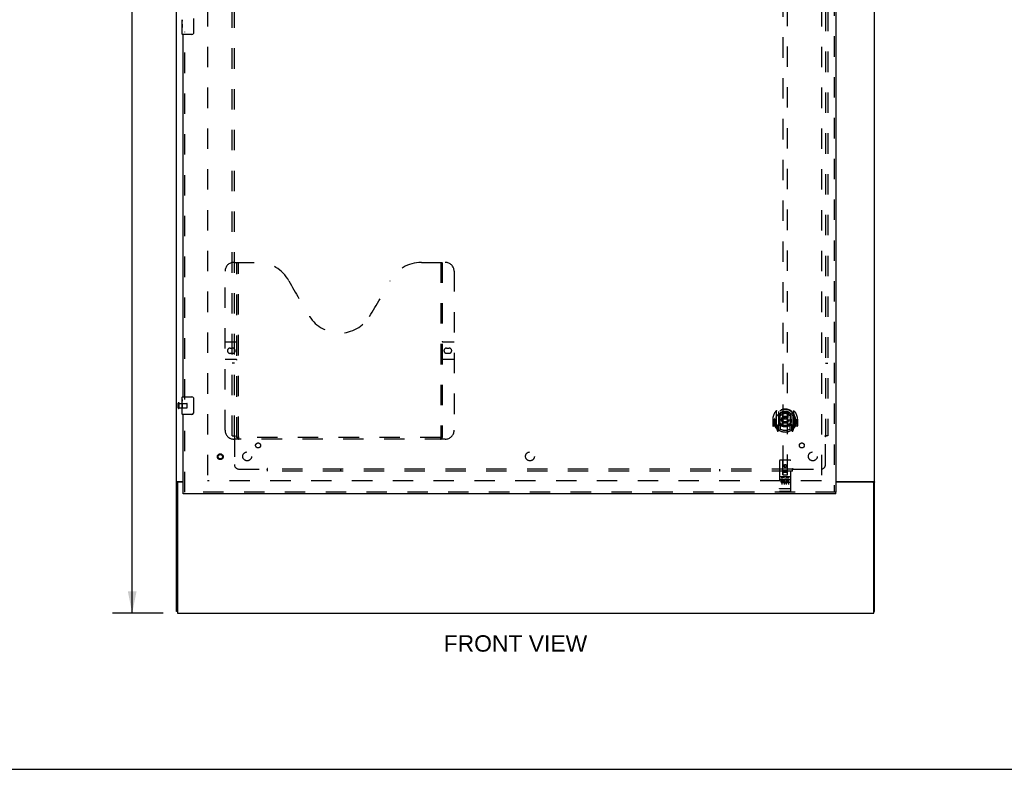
# Model space of a CAD drawing. Header units: inches. Extents: x 0 to 210, y 0 to 136.
# Tile 2 of 23: x 56 to 111, y 0 to 42. Entities that reach past the tile are written whole.
import ezdxf

# ---------------------------------------------------------------- set-up
doc = ezdxf.new("R2010")
doc.units = ezdxf.units.IN
doc.header["$LTSCALE"] = 11.54725
doc.header["$MEASUREMENT"] = 0
doc.linetypes.add('HIDDEN', pattern=[0.2, 0.1, -0.1])
doc.layers.get('0').update_dxf_attribs({"linetype": 'CONTINUOUS'})
for name, color, linetype in [('DEFAULT_2', 8, 'HIDDEN'), ('DIMENSIONS', 7, 'CONTINUOUS'), ('DOOR_ASSEMBLY', 7, 'CONTINUOUS'), ('SUBPANEL', 7, 'CONTINUOUS')]:
    doc.layers.add(name, color=color, linetype=linetype)
doc.styles.get("Standard").update_dxf_attribs({"font": 'arial.ttf'})
doc.dimstyles.new('DIMSTYLE_1', dxfattribs={"dimtxt": 0.92625, "dimasz": 1.235, "dimexe": 0.09, "dimexo": 0.07, "dimgap": 0.0375, "dimtad": 0, "dimtih": 1, "dimtoh": 1, "dimzin": 4, "dimdsep": 46, "dimtxsty": 'Standard', "dimblk": '_FILLED', "dimblk1": '_FILLED', "dimblk2": '_FILLED', "dimcen": 0.09, "dimadec": 3, "dimazin": 1, "dimtfac": 1, "dimtdec": 3, "dimtofl": 0, "dimtmove": 0, "dimatfit": 3, "dimldrblk": '_FILLED', "dimfxl": 0, "dimtolj": 1, "dimtzin": 4, "dimarcsym": 0})

# ---------------------------------------------------------------- blocks, each defined once
blk = doc.blocks.new('_FILLED')
at = {"color": 0, "linetype": 'ByBlock'}
blk.add_solid([(0, 0), (-1, 0.2), (-1, -0.2)], dxfattribs=at)
blk = doc.blocks.new('*D15')
at = {"layer": 'DIMENSIONS', "color": 2, "linetype": 'Continuous'}
for p, q in [((63.82, 92.836), (60.957, 92.836)), ((62.069, 92.836), (62.069, 51.762)), ((62.069, 8.836), (62.069, 49.91)), ((63.82, 8.836), (60.957, 8.836))]:
    blk.add_line(p, q, dxfattribs=at)
at = {"layer": 'DIMENSIONS', "color": 2, "linetype": 'Continuous', "xscale": 1.235, "yscale": 1.235, "zscale": 1.235}
for p, rotation in [((62.069, 92.836), 90), ((62.069, 8.836), 270)]:
    blk.add_blockref('_FILLED', p, dxfattribs=dict(at, rotation=rotation))
at = {"layer": 'DIMENSIONS', "color": 2, "linetype": 'Continuous', "insert": (62.069, 51.299), "char_height": 0.9263, "width": 3.23671, "attachment_point": 2, "line_spacing_factor": 0.9}
blk.add_mtext('84.00', dxfattribs=at)

msp = doc.modelspace()

# ---------------------------------------------------------------- linework, layer by layer
at = {"color": 3, "linetype": 'Continuous'}
for p, q in [((64.573, 8.94), (64.573, 92.732)), ((104.073, 8.94), (104.073, 92.732)), ((64.613, 16.284), (64.948, 16.284)), ((64.625, 16.193), (64.625, 8.836)), ((64.948, 16.253), (64.685, 16.253)), ((101.885, 16.284), (104.032, 16.284)), ((103.961, 16.253), (101.885, 16.253)), ((104.021, 8.836), (104.021, 16.193)), ((64.625, 8.836), (104.021, 8.836))]:
    msp.add_line(p, q, dxfattribs=at)
at = {"color": 7, "linetype": 'Continuous'}
for p, q in [((64.677, 16.253), (64.573, 16.253)), ((64.677, 16.252), (64.677, 16.253)), ((103.969, 16.253), (104.073, 16.253)), ((103.969, 16.253), (103.969, 16.252)), ((64.625, 8.94), (64.573, 8.94)), ((104.021, 8.94), (104.073, 8.94)), ((0, 0), (209.95, 0))]:
    msp.add_line(p, q, dxfattribs=at)
at = {"color": 3, "linetype": 'Continuous'}
for points in [[(64.613, 16.284), (64.612, 16.283), (64.61, 16.281), (64.607, 16.279), (64.604, 16.278), (64.602, 16.276), (64.599, 16.275), (64.596, 16.273), (64.593, 16.272), (64.59, 16.27), (64.587, 16.269), (64.584, 16.267), (64.582, 16.266), (64.58, 16.264), (64.578, 16.263), (64.576, 16.261), (64.575, 16.259), (64.574, 16.258), (64.573, 16.256), (64.573, 16.255), (64.573, 16.253)], [(104.032, 16.284), (104.034, 16.283), (104.036, 16.281), (104.038, 16.279), (104.041, 16.278), (104.044, 16.276), (104.047, 16.275), (104.053, 16.272)], [(104.053, 16.272), (104.056, 16.27), (104.059, 16.269), (104.061, 16.267), (104.064, 16.266), (104.066, 16.264), (104.068, 16.263), (104.07, 16.261), (104.071, 16.259), (104.072, 16.258), (104.072, 16.256), (104.073, 16.255), (104.073, 16.253)]]:
    msp.add_lwpolyline(points, dxfattribs=at)
at = {"color": 7, "linetype": 'Continuous'}
for points in [[(64.695, 16.284), (64.695, 16.283), (64.696, 16.281), (64.696, 16.28), (64.695, 16.278), (64.695, 16.276), (64.694, 16.274), (64.693, 16.273), (64.691, 16.271), (64.69, 16.27), (64.688, 16.268), (64.687, 16.267), (64.685, 16.265), (64.683, 16.264), (64.682, 16.262), (64.68, 16.261), (64.679, 16.259), (64.678, 16.258), (64.677, 16.256), (64.677, 16.255), (64.677, 16.253)], [(103.951, 16.284), (103.95, 16.283), (103.95, 16.281), (103.95, 16.28), (103.95, 16.278), (103.951, 16.276), (103.952, 16.274), (103.953, 16.273), (103.954, 16.271), (103.956, 16.27), (103.957, 16.268), (103.959, 16.267), (103.961, 16.265), (103.962, 16.264), (103.964, 16.262), (103.965, 16.261), (103.967, 16.259), (103.968, 16.258), (103.968, 16.256), (103.969, 16.255), (103.969, 16.253)]]:
    msp.add_lwpolyline(points, dxfattribs=at)
at = {"color": 3, "linetype": 'Continuous'}
for centre, start, end in [((64.685, 16.193), 90, 180), ((103.961, 16.193), 0, 90)]:
    msp.add_arc(centre, 0.06, start, end, dxfattribs=at)
at = {"layer": 'DEFAULT_2', "color": 8, "linetype": 'HIDDEN'}
for p, q in [((66.323, 89.388), (66.323, 16.284)), ((101.073, 89.388), (101.073, 16.284)), ((64.677, 20.444), (64.677, 20.728)), ((64.72, 20.444), (64.72, 20.728)), ((64.72, 20.71), (65.167, 20.71)), ((65.177, 20.472), (65.177, 20.7)), ((64.72, 20.462), (65.167, 20.462)), ((101.059, 16.336), (66.337, 16.336))]:
    msp.add_line(p, q, dxfattribs=at)
for centre, radius, start, end in [((64.698, 20.728), 0.0215, 360, 180), ((65.167, 20.7), 0.01, 360, 90), ((64.698, 20.444), 0.0215, 180, 0), ((65.167, 20.472), 0.01, 270, 0)]:
    msp.add_arc(centre, radius, start, end, dxfattribs=at)
at = {"layer": 'DOOR_ASSEMBLY', "color": 8, "linetype": 'HIDDEN'}
for p, q in [((101.781, 89.982), (101.781, 15.69)), ((98.885, 50.665), (98.885, 16.664)), ((99.135, 16.664), (99.135, 50.665)), ((65.052, 20.931), (65.052, 41.741)), ((67.822, 28.69), (69.177, 28.69)), ((67.997, 18.78), (67.997, 28.69)), ((68.077, 18.81), (68.077, 28.69)), ((78.427, 28.69), (79.782, 28.69)), ((79.527, 28.69), (79.527, 18.81)), ((79.607, 28.69), (79.607, 18.78)), ((67.322, 19.19), (67.322, 28.19)), ((80.282, 28.19), (80.282, 19.19)), ((67.322, 24.19), (67.957, 24.19)), ((79.647, 24.19), (80.282, 24.19)), ((67.608, 23.84), (67.745, 23.84)), ((67.745, 23.54), (67.608, 23.54)), ((79.858, 23.84), (79.995, 23.84)), ((79.995, 23.54), (79.858, 23.54)), ((67.957, 23.19), (67.322, 23.19)), ((80.282, 23.19), (79.647, 23.19)), ((65.052, 15.69), (65.052, 20.241)), ((98.51, 20.291), (98.51, 19.324)), ((98.628, 20.238), (98.628, 19.221)), ((98.635, 20.213), (98.635, 19.21)), ((98.728, 19.489), (98.728, 20.121)), ((98.735, 20.173), (98.735, 20.07)), ((98.848, 20.147), (98.878, 19.808)), ((99.173, 20.147), (99.143, 19.808)), ((99.285, 20.07), (99.285, 20.173)), ((99.293, 20.121), (99.293, 19.489)), ((99.385, 20.213), (99.385, 19.21)), ((99.393, 20.238), (99.393, 19.221)), ((99.51, 19.324), (99.51, 20.291)), ((98.325, 19.808), (98.31, 19.808)), ((98.31, 19.808), (98.31, 19.434)), ((98.428, 19.808), (98.443, 19.808)), ((98.428, 19.808), (98.428, 19.419)), ((98.435, 19.854), (98.435, 19.857)), ((98.435, 19.397), (98.435, 19.854)), ((98.735, 19.509), (98.735, 19.256)), ((98.847, 19.463), (98.878, 19.808)), ((99.143, 19.808), (98.878, 19.808)), ((99.173, 19.463), (99.143, 19.808)), ((99.285, 19.256), (99.285, 19.509)), ((99.593, 19.808), (99.578, 19.808)), ((99.585, 19.854), (99.585, 19.857)), ((99.585, 19.397), (99.585, 19.854)), ((99.593, 19.808), (99.593, 19.419)), ((99.71, 19.808), (99.695, 19.808)), ((99.71, 19.808), (99.71, 19.434)), ((98.428, 19.419), (98.325, 19.419)), ((98.428, 19.419), (98.436, 19.434)), ((98.515, 19.313), (98.585, 19.138)), ((98.628, 19.478), (98.568, 19.478)), ((98.568, 19.478), (98.568, 19.328)), ((98.568, 19.328), (98.635, 19.328)), ((98.606, 19.382), (98.576, 19.336)), ((98.606, 19.218), (98.611, 19.215)), ((98.614, 19.141), (98.628, 19.221)), ((98.705, 19.16), (98.635, 19.268)), ((98.638, 19.442), (98.638, 19.234)), ((98.728, 19.48), (98.655, 19.48)), ((98.724, 19.462), (98.658, 19.462)), ((99.365, 19.48), (99.293, 19.48)), ((99.363, 19.462), (99.297, 19.462)), ((99.385, 19.268), (99.315, 19.16)), ((99.383, 19.234), (99.383, 19.442)), ((99.385, 19.328), (99.453, 19.328)), ((99.453, 19.478), (99.393, 19.478)), ((99.393, 19.221), (99.407, 19.141)), ((99.414, 19.217), (99.414, 19.218)), ((99.414, 19.218), (99.414, 19.218)), ((99.414, 19.218), (99.414, 19.218)), ((99.444, 19.336), (99.415, 19.382)), ((99.436, 19.138), (99.506, 19.313)), ((99.453, 19.328), (99.453, 19.478)), ((99.585, 19.434), (99.593, 19.419)), ((99.695, 19.419), (99.593, 19.419)), ((79.782, 18.69), (67.822, 18.69)), ((79.523, 18.77), (68.081, 18.77)), ((98.698, 17.474), (98.698, 15.749)), ((99.293, 17.504), (98.728, 17.504)), ((98.884, 16.664), (98.88, 17.474)), ((99.137, 16.664), (99.14, 17.474)), ((99.323, 15.749), (99.323, 17.474)), ((98.883, 16.914), (99.138, 16.914)), ((99.095, 16.789), (98.925, 16.789)), ((99.01, 17.236), (98.948, 17.2)), ((98.948, 17.2), (98.958, 17.194)), ((98.948, 17.2), (98.948, 17.128)), ((98.948, 17.128), (98.958, 17.134)), ((98.948, 17.128), (99.01, 17.092)), ((99.01, 17.225), (98.958, 17.194)), ((98.958, 17.194), (98.958, 17.134)), ((98.958, 17.134), (99.01, 17.103)), ((99.073, 17.2), (99.01, 17.236)), ((99.01, 17.236), (99.01, 17.225)), ((99.063, 17.194), (99.01, 17.225)), ((99.01, 17.103), (99.063, 17.134)), ((99.01, 17.092), (99.073, 17.128)), ((99.01, 17.092), (99.01, 17.103)), ((99.073, 17.2), (99.063, 17.194)), ((99.063, 17.134), (99.063, 17.194)), ((99.073, 17.128), (99.063, 17.134)), ((99.073, 17.128), (99.073, 17.2)), ((99.293, 16.547), (98.728, 16.547)), ((98.866, 16.425), (98.773, 16.425)), ((98.773, 16.425), (98.773, 16.382)), ((98.866, 16.382), (98.773, 16.382)), ((98.799, 16.531), (98.971, 16.531)), ((98.823, 16.416), (98.823, 16.11)), ((98.87, 16.339), (98.824, 16.339)), ((98.866, 16.298), (98.837, 16.298)), ((98.93, 16.254), (98.837, 16.254)), ((98.93, 16.211), (98.837, 16.211)), ((98.884, 16.664), (98.885, 16.664)), ((98.885, 16.664), (99.135, 16.664)), ((98.93, 16.254), (98.93, 16.211)), ((98.948, 16.416), (98.948, 16.11)), ((99.049, 16.531), (99.221, 16.531)), ((99.062, 16.259), (99.079, 16.22)), ((99.073, 16.416), (99.073, 16.11)), ((99.086, 16.389), (99.073, 16.37)), ((99.082, 16.414), (99.086, 16.412)), ((99.242, 16.425), (99.086, 16.425)), ((99.086, 16.425), (99.086, 16.412)), ((99.086, 16.389), (99.086, 16.211)), ((99.242, 16.211), (99.086, 16.211)), ((99.242, 16.382), (99.129, 16.382)), ((99.129, 16.382), (99.129, 16.339)), ((99.221, 16.339), (99.129, 16.339)), ((99.221, 16.296), (99.129, 16.296)), ((99.129, 16.296), (99.129, 16.254)), ((99.242, 16.254), (99.129, 16.254)), ((99.135, 16.664), (99.137, 16.664)), ((99.198, 16.416), (99.198, 16.11)), ((99.221, 16.339), (99.221, 16.296)), ((99.242, 16.425), (99.242, 16.382)), ((99.242, 16.254), (99.242, 16.211)), ((101.885, 15.69), (64.948, 15.69)), ((98.716, 15.877), (98.715, 15.877)), ((98.718, 15.877), (98.717, 15.877)), ((98.717, 15.877), (98.717, 15.877)), ((98.719, 15.877), (98.718, 15.877)), ((98.72, 15.877), (98.719, 15.877)), ((98.721, 15.877), (98.72, 15.877)), ((98.722, 15.877), (98.721, 15.877)), ((98.723, 15.877), (98.722, 15.877)), ((98.722, 15.877), (98.722, 15.877)), ((98.724, 15.877), (98.723, 15.877)), ((98.725, 15.877), (98.724, 15.877)), ((98.726, 15.877), (98.725, 15.877)), ((98.727, 15.877), (98.726, 15.877)), ((99.293, 15.877), (98.727, 15.877)), ((98.727, 15.877), (98.727, 15.877)), ((99.293, 15.719), (98.728, 15.719)), ((99.293, 15.877), (99.294, 15.877)), ((99.294, 15.877), (99.295, 15.877)), ((99.294, 15.877), (99.294, 15.877)), ((99.295, 15.877), (99.296, 15.877)), ((99.296, 15.877), (99.297, 15.877)), ((99.297, 15.877), (99.298, 15.877)), ((99.298, 15.877), (99.299, 15.877)), ((99.299, 15.877), (99.3, 15.877)), ((99.299, 15.877), (99.299, 15.877)), ((99.3, 15.877), (99.301, 15.877)), ((99.301, 15.877), (99.302, 15.877)), ((99.302, 15.877), (99.303, 15.877)), ((99.303, 15.877), (99.304, 15.877)), ((99.303, 15.877), (99.303, 15.877)), ((99.305, 15.877), (99.306, 15.877)), ((99.306, 15.877), (99.307, 15.877))]:
    msp.add_line(p, q, dxfattribs=at)
at = {"layer": 'DOOR_ASSEMBLY', "color": 3, "linetype": 'Continuous'}
for p, q in [((101.885, 89.982), (101.885, 15.69)), ((64.948, 21.086), (64.948, 41.586)), ((64.948, 15.69), (64.948, 20.086)), ((101.885, 15.586), (64.948, 15.586))]:
    msp.add_line(p, q, dxfattribs=at)
at = {"layer": 'DOOR_ASSEMBLY', "color": 7, "linetype": 'Continuous'}
for p, q in [((64.888, 42.168), (64.888, 42.425)), ((64.893, 42.369), (64.888, 42.369)), ((64.895, 42.201), (64.895, 42.338)), ((65.543, 42.486), (65.543, 41.686)), ((64.888, 42.201), (64.895, 42.201)), ((64.888, 41.601), (64.888, 42.165)), ((64.889, 42.138), (64.888, 42.138)), ((64.888, 42.007), (64.894, 42.007)), ((64.888, 41.971), (64.895, 41.971)), ((64.888, 41.908), (64.895, 41.908)), ((64.889, 42.14), (64.891, 42.118)), ((64.895, 41.74), (64.895, 41.971)), ((64.888, 41.74), (64.895, 41.74)), ((65.443, 41.586), (64.903, 41.586)), ((64.888, 20.925), (64.888, 21.071)), ((64.888, 20.668), (64.888, 20.925)), ((64.893, 20.869), (64.888, 20.869)), ((64.888, 20.701), (64.895, 20.701)), ((64.888, 20.101), (64.888, 20.665)), ((64.889, 20.638), (64.888, 20.638)), ((64.889, 20.64), (64.891, 20.618)), ((64.895, 20.701), (64.895, 20.838)), ((64.903, 21.086), (65.443, 21.086)), ((65.543, 20.986), (65.543, 20.186)), ((64.888, 20.507), (64.894, 20.507)), ((64.888, 20.471), (64.895, 20.471)), ((64.888, 20.408), (64.895, 20.408)), ((64.888, 20.24), (64.895, 20.24)), ((64.895, 20.24), (64.895, 20.471)), ((65.443, 20.086), (64.903, 20.086)), ((64.948, 15.586), (64.948, 15.69)), ((101.885, 15.586), (101.885, 15.69))]:
    msp.add_line(p, q, dxfattribs=at)
for points in [[(64.888, 42.425), (64.888, 42.422), (64.888, 42.417), (64.889, 42.412), (64.891, 42.398)], [(64.891, 42.398), (64.891, 42.391), (64.892, 42.383), (64.893, 42.374)], [(64.893, 42.374), (64.894, 42.365), (64.894, 42.356), (64.895, 42.347), (64.895, 42.338)], [(64.888, 42.168), (64.888, 42.159), (64.888, 42.15), (64.889, 42.14)], [(64.891, 42.118), (64.892, 42.107), (64.893, 42.095), (64.894, 42.082), (64.894, 42.07), (64.895, 42.057), (64.895, 42.044), (64.895, 42.031), (64.894, 42.018), (64.894, 42.006), (64.893, 41.994), (64.892, 41.982)], [(65.543, 41.686), (65.542, 41.68), (65.542, 41.674), (65.541, 41.667), (65.54, 41.661), (65.538, 41.656), (65.536, 41.65)], [(64.888, 20.925), (64.888, 20.922), (64.888, 20.917), (64.889, 20.912), (64.891, 20.898)], [(64.888, 20.668), (64.888, 20.659), (64.888, 20.65), (64.889, 20.64)], [(64.891, 20.898), (64.891, 20.891), (64.892, 20.883), (64.893, 20.874)], [(64.891, 20.618), (64.892, 20.607), (64.893, 20.595), (64.894, 20.582), (64.894, 20.57), (64.895, 20.557), (64.895, 20.544), (64.895, 20.531), (64.894, 20.518), (64.894, 20.506), (64.893, 20.494), (64.892, 20.482)], [(64.893, 20.874), (64.894, 20.865), (64.894, 20.856), (64.895, 20.847), (64.895, 20.838)], [(65.536, 21.022), (65.538, 21.017), (65.54, 21.011), (65.541, 21.005), (65.542, 20.999), (65.542, 20.992), (65.543, 20.986)], [(65.543, 20.186), (65.542, 20.18), (65.542, 20.174), (65.541, 20.167), (65.54, 20.161), (65.538, 20.156), (65.536, 20.15)]]:
    msp.add_lwpolyline(points, dxfattribs=at)
at = {"layer": 'DOOR_ASSEMBLY', "color": 8, "linetype": 'HIDDEN'}
for points in [[(98.465, 20.246), (98.466, 20.247), (98.466, 20.248), (98.467, 20.249), (98.468, 20.25), (98.468, 20.25), (98.469, 20.251), (98.47, 20.252), (98.471, 20.253), (98.471, 20.254), (98.472, 20.254), (98.473, 20.255), (98.474, 20.256), (98.474, 20.256), (98.475, 20.257), (98.476, 20.258), (98.477, 20.259), (98.478, 20.259), (98.479, 20.26), (98.479, 20.26), (98.48, 20.261), (98.481, 20.262), (98.482, 20.262), (98.483, 20.263), (98.484, 20.263), (98.485, 20.264), (98.485, 20.264), (98.486, 20.265), (98.487, 20.265), (98.488, 20.266), (98.489, 20.266), (98.49, 20.267), (98.491, 20.267), (98.492, 20.268), (98.493, 20.268)], [(98.822, 20.164), (98.828, 20.166), (98.833, 20.167), (98.839, 20.169), (98.844, 20.17), (98.849, 20.171), (98.855, 20.173), (98.86, 20.174), (98.866, 20.175), (98.871, 20.176), (98.877, 20.177), (98.882, 20.178), (98.888, 20.179), (98.893, 20.18), (98.899, 20.181), (98.904, 20.182), (98.91, 20.183), (98.915, 20.184), (98.921, 20.184), (98.927, 20.185), (98.932, 20.186), (98.938, 20.186), (98.943, 20.187), (98.949, 20.187), (98.954, 20.188), (98.96, 20.188), (98.966, 20.189), (98.971, 20.189), (98.977, 20.189), (98.982, 20.19), (98.988, 20.19), (98.993, 20.19), (98.999, 20.19), (99.005, 20.19), (99.01, 20.19), (99.016, 20.19), (99.021, 20.19), (99.027, 20.19), (99.033, 20.19), (99.038, 20.19), (99.044, 20.189), (99.049, 20.189), (99.055, 20.189), (99.061, 20.188), (99.066, 20.188), (99.072, 20.187), (99.077, 20.187), (99.083, 20.186), (99.088, 20.186), (99.094, 20.185), (99.1, 20.184), (99.105, 20.184), (99.111, 20.183), (99.116, 20.182), (99.122, 20.181), (99.127, 20.18), (99.133, 20.179), (99.138, 20.178), (99.144, 20.177), (99.149, 20.176), (99.155, 20.175), (99.16, 20.174), (99.166, 20.173), (99.171, 20.171), (99.177, 20.17), (99.182, 20.169), (99.187, 20.167), (99.193, 20.166), (99.198, 20.164)], [(99.528, 20.268), (99.529, 20.268), (99.53, 20.267), (99.531, 20.267), (99.532, 20.266), (99.532, 20.266), (99.533, 20.265), (99.534, 20.265), (99.535, 20.264), (99.536, 20.264), (99.537, 20.263), (99.538, 20.263), (99.539, 20.262), (99.539, 20.262), (99.54, 20.261), (99.541, 20.26), (99.542, 20.26), (99.543, 20.259), (99.544, 20.259), (99.544, 20.258), (99.545, 20.257), (99.546, 20.256), (99.547, 20.256), (99.548, 20.255), (99.548, 20.254), (99.549, 20.254), (99.55, 20.253), (99.551, 20.252), (99.551, 20.251), (99.552, 20.25), (99.553, 20.25), (99.554, 20.249), (99.554, 20.248), (99.555, 20.247), (99.556, 20.246)], [(98.556, 20.023), (98.554, 20.021), (98.553, 20.02), (98.551, 20.019), (98.55, 20.017), (98.548, 20.016), (98.546, 20.014), (98.545, 20.012), (98.543, 20.011), (98.541, 20.009), (98.54, 20.007), (98.538, 20.005), (98.536, 20.003), (98.534, 20.001), (98.532, 19.999), (98.53, 19.996), (98.528, 19.994), (98.526, 19.992), (98.524, 19.989), (98.522, 19.986), (98.52, 19.984), (98.517, 19.981), (98.515, 19.978), (98.513, 19.975), (98.51, 19.972), (98.508, 19.968), (98.506, 19.965), (98.503, 19.961), (98.501, 19.957), (98.498, 19.953), (98.495, 19.949), (98.493, 19.945), (98.49, 19.941), (98.487, 19.936), (98.484, 19.931), (98.481, 19.926), (98.478, 19.921)], [(99.543, 19.921), (99.54, 19.926), (99.537, 19.931), (99.534, 19.936), (99.531, 19.941), (99.528, 19.945), (99.525, 19.949), (99.523, 19.953), (99.52, 19.957), (99.517, 19.961), (99.515, 19.965), (99.512, 19.968), (99.51, 19.971), (99.508, 19.975), (99.505, 19.978), (99.503, 19.981), (99.501, 19.984), (99.499, 19.986), (99.497, 19.989), (99.495, 19.992), (99.493, 19.994), (99.491, 19.996), (99.489, 19.999), (99.487, 20.001), (99.485, 20.003), (99.483, 20.005), (99.481, 20.007), (99.479, 20.009), (99.477, 20.011), (99.476, 20.012), (99.474, 20.014), (99.472, 20.016), (99.471, 20.017), (99.469, 20.019), (99.468, 20.02), (99.466, 20.021), (99.465, 20.023)], [(98.493, 19.347), (98.492, 19.347), (98.491, 19.348), (98.49, 19.348), (98.489, 19.349), (98.488, 19.349), (98.487, 19.35), (98.486, 19.35), (98.485, 19.351), (98.485, 19.351), (98.484, 19.352), (98.483, 19.352), (98.482, 19.353), (98.481, 19.353), (98.48, 19.354), (98.479, 19.355), (98.479, 19.355), (98.478, 19.356), (98.477, 19.357), (98.476, 19.357), (98.475, 19.358), (98.474, 19.359), (98.474, 19.359), (98.473, 19.36), (98.472, 19.361), (98.471, 19.362), (98.471, 19.362), (98.47, 19.363), (98.469, 19.364), (98.468, 19.365), (98.468, 19.365), (98.467, 19.366), (98.466, 19.367), (98.466, 19.368), (98.465, 19.369)], [(99.556, 19.369), (99.555, 19.368), (99.554, 19.367), (99.554, 19.366), (99.553, 19.365), (99.552, 19.365), (99.551, 19.364), (99.551, 19.363), (99.55, 19.362), (99.549, 19.362), (99.548, 19.361), (99.548, 19.36), (99.547, 19.359), (99.546, 19.359), (99.545, 19.358), (99.544, 19.357), (99.544, 19.357), (99.543, 19.356), (99.542, 19.355), (99.541, 19.355), (99.54, 19.354), (99.539, 19.353), (99.539, 19.353), (99.538, 19.352), (99.537, 19.352), (99.536, 19.351), (99.535, 19.351), (99.534, 19.35), (99.533, 19.35), (99.532, 19.349), (99.532, 19.349), (99.531, 19.348), (99.53, 19.348), (99.529, 19.347), (99.528, 19.347)], [(67.987, 18.81), (68.003, 18.799), (68.019, 18.79), (68.035, 18.782), (68.05, 18.775), (68.066, 18.772), (68.081, 18.77)], [(79.523, 18.77), (79.538, 18.772), (79.553, 18.775), (79.569, 18.782), (79.585, 18.79), (79.601, 18.799), (79.617, 18.81)], [(98.793, 16.529), (98.793, 16.529), (98.793, 16.529), (98.793, 16.529), (98.793, 16.53), (98.793, 16.53), (98.793, 16.53), (98.793, 16.53), (98.794, 16.53), (98.794, 16.53), (98.794, 16.53), (98.794, 16.53), (98.794, 16.53), (98.794, 16.53), (98.794, 16.53), (98.794, 16.53), (98.794, 16.53), (98.795, 16.53), (98.795, 16.53), (98.795, 16.53), (98.795, 16.53), (98.795, 16.53), (98.795, 16.53), (98.795, 16.53), (98.795, 16.53), (98.796, 16.53), (98.796, 16.53), (98.796, 16.53), (98.796, 16.53), (98.796, 16.53), (98.796, 16.53), (98.797, 16.53), (98.797, 16.53), (98.797, 16.53), (98.797, 16.53), (98.797, 16.53), (98.797, 16.53), (98.798, 16.531), (98.798, 16.531), (98.798, 16.531), (98.798, 16.531), (98.798, 16.531), (98.799, 16.531), (98.799, 16.531), (98.799, 16.531), (98.799, 16.531)], [(98.971, 16.531), (98.971, 16.531), (98.972, 16.531), (98.972, 16.531), (98.972, 16.531), (98.972, 16.531), (98.972, 16.531), (98.973, 16.531), (98.973, 16.531), (98.973, 16.531), (98.973, 16.53), (98.973, 16.53), (98.974, 16.53), (98.974, 16.53), (98.974, 16.53), (98.974, 16.53), (98.974, 16.53), (98.974, 16.53), (98.975, 16.53), (98.975, 16.53), (98.975, 16.53), (98.975, 16.53), (98.975, 16.53), (98.975, 16.53), (98.975, 16.53), (98.976, 16.53), (98.976, 16.53), (98.976, 16.53), (98.976, 16.53), (98.976, 16.53), (98.976, 16.53), (98.976, 16.53), (98.976, 16.53), (98.976, 16.53), (98.977, 16.53), (98.977, 16.53), (98.977, 16.53), (98.977, 16.53), (98.977, 16.53), (98.977, 16.53), (98.977, 16.53), (98.977, 16.53), (98.977, 16.53), (98.978, 16.529), (98.978, 16.529), (98.978, 16.529), (98.978, 16.529)], [(99.043, 16.529), (99.043, 16.529), (99.043, 16.529), (99.043, 16.529), (99.043, 16.53), (99.043, 16.53), (99.043, 16.53), (99.043, 16.53), (99.044, 16.53), (99.044, 16.53), (99.044, 16.53), (99.044, 16.53), (99.044, 16.53), (99.044, 16.53), (99.044, 16.53), (99.044, 16.53), (99.044, 16.53), (99.045, 16.53), (99.045, 16.53), (99.045, 16.53), (99.045, 16.53), (99.045, 16.53), (99.045, 16.53), (99.045, 16.53), (99.045, 16.53), (99.046, 16.53), (99.046, 16.53), (99.046, 16.53), (99.046, 16.53), (99.046, 16.53), (99.046, 16.53), (99.047, 16.53), (99.047, 16.53), (99.047, 16.53), (99.047, 16.53), (99.047, 16.53), (99.047, 16.53), (99.048, 16.531), (99.048, 16.531), (99.048, 16.531), (99.048, 16.531), (99.048, 16.531), (99.049, 16.531), (99.049, 16.531), (99.049, 16.531), (99.049, 16.531)], [(99.221, 16.531), (99.221, 16.531), (99.222, 16.531), (99.222, 16.531), (99.222, 16.531), (99.222, 16.531), (99.222, 16.531), (99.223, 16.531), (99.223, 16.531), (99.223, 16.531), (99.223, 16.53), (99.223, 16.53), (99.224, 16.53), (99.224, 16.53), (99.224, 16.53), (99.224, 16.53), (99.224, 16.53), (99.224, 16.53), (99.225, 16.53), (99.225, 16.53), (99.225, 16.53), (99.225, 16.53), (99.225, 16.53), (99.225, 16.53), (99.225, 16.53), (99.226, 16.53), (99.226, 16.53), (99.226, 16.53), (99.226, 16.53), (99.226, 16.53), (99.226, 16.53), (99.226, 16.53), (99.226, 16.53), (99.227, 16.53), (99.227, 16.53), (99.227, 16.53), (99.227, 16.53), (99.227, 16.53), (99.227, 16.53), (99.227, 16.53), (99.227, 16.53), (99.227, 16.53), (99.227, 16.53), (99.228, 16.529), (99.228, 16.529), (99.228, 16.529), (99.228, 16.529)], [(98.715, 15.877), (98.714, 15.877), (98.714, 15.877), (98.713, 15.878), (98.713, 15.878), (98.713, 15.878), (98.712, 15.878), (98.712, 15.878), (98.711, 15.878), (98.711, 15.878), (98.711, 15.878), (98.71, 15.878), (98.71, 15.878), (98.71, 15.878), (98.709, 15.878), (98.709, 15.878), (98.709, 15.878), (98.708, 15.878), (98.708, 15.878), (98.708, 15.878), (98.707, 15.879), (98.707, 15.879), (98.707, 15.879), (98.707, 15.879), (98.706, 15.879), (98.706, 15.879), (98.706, 15.879), (98.705, 15.879), (98.705, 15.879), (98.705, 15.879), (98.705, 15.879), (98.704, 15.879), (98.704, 15.879), (98.704, 15.88), (98.704, 15.88), (98.703, 15.88), (98.703, 15.88), (98.703, 15.88), (98.703, 15.88), (98.702, 15.88), (98.702, 15.88), (98.702, 15.88), (98.702, 15.88), (98.702, 15.88), (98.701, 15.881), (98.701, 15.881), (98.701, 15.881), (98.701, 15.881), (98.701, 15.881), (98.7, 15.881), (98.7, 15.881), (98.7, 15.881), (98.7, 15.881), (98.7, 15.881), (98.7, 15.881), (98.699, 15.882), (98.699, 15.882), (98.699, 15.882), (98.699, 15.882), (98.699, 15.882), (98.699, 15.882), (98.699, 15.882), (98.699, 15.882), (98.699, 15.882), (98.698, 15.882), (98.698, 15.883), (98.698, 15.883), (98.698, 15.883), (98.698, 15.883), (98.698, 15.883), (98.698, 15.883), (98.698, 15.883), (98.698, 15.883), (98.698, 15.883), (98.698, 15.883), (98.698, 15.884), (98.698, 15.884), (98.698, 15.884), (98.698, 15.884), (98.698, 15.884)], [(98.717, 15.877), (98.716, 15.877), (98.716, 15.877)], [(99.304, 15.877), (99.305, 15.877), (99.305, 15.877)], [(99.307, 15.877), (99.307, 15.878), (99.308, 15.878), (99.308, 15.878), (99.308, 15.878), (99.309, 15.878), (99.309, 15.878), (99.309, 15.878), (99.31, 15.878), (99.31, 15.878), (99.31, 15.878), (99.311, 15.878), (99.311, 15.878), (99.311, 15.878), (99.312, 15.878), (99.312, 15.878), (99.312, 15.878), (99.313, 15.878), (99.313, 15.879), (99.313, 15.879), (99.314, 15.879), (99.314, 15.879), (99.314, 15.879), (99.315, 15.879), (99.315, 15.879), (99.315, 15.879), (99.315, 15.879), (99.316, 15.879), (99.316, 15.879), (99.316, 15.879), (99.316, 15.879), (99.317, 15.88), (99.317, 15.88), (99.317, 15.88), (99.317, 15.88), (99.318, 15.88), (99.318, 15.88), (99.318, 15.88), (99.318, 15.88), (99.319, 15.88), (99.319, 15.88), (99.319, 15.88), (99.319, 15.881), (99.319, 15.881), (99.32, 15.881), (99.32, 15.881), (99.32, 15.881), (99.32, 15.881), (99.32, 15.881), (99.32, 15.881), (99.321, 15.881), (99.321, 15.881), (99.321, 15.881), (99.321, 15.882), (99.321, 15.882), (99.321, 15.882), (99.321, 15.882), (99.322, 15.882), (99.322, 15.882), (99.322, 15.882), (99.322, 15.882), (99.322, 15.882), (99.322, 15.882), (99.322, 15.883), (99.322, 15.883), (99.322, 15.883), (99.322, 15.883), (99.322, 15.883), (99.323, 15.883), (99.323, 15.883), (99.323, 15.883), (99.323, 15.883), (99.323, 15.883), (99.323, 15.884), (99.323, 15.884), (99.323, 15.884), (99.323, 15.884), (99.323, 15.884)]]:
    msp.add_lwpolyline(points, dxfattribs=at)
for centre, radius in [((99.01, 19.79), 0.35), ((99.01, 19.79), 0.335), ((99.01, 19.79), 0.205), ((99.01, 19.79), 0.133), ((67.052, 17.69), 0.164), ((67.052, 17.69), 0.124), ((99.01, 17.164), 0.085), ((99.01, 17.164), 0.0845)]:
    msp.add_circle(centre, radius, dxfattribs=at)
at = {"layer": 'DOOR_ASSEMBLY', "color": 7, "linetype": 'Continuous'}
for centre, radius, start, end in [((64.903, 41.601), 0.015, 180, 270), ((65.443, 41.686), 0.1, 270, 338.7946), ((64.903, 21.071), 0.015, 90, 180), ((65.443, 20.986), 0.1, 21.1999, 90), ((64.903, 20.101), 0.015, 180, 270), ((65.443, 20.186), 0.1, 270, 338.7946)]:
    msp.add_arc(centre, radius, start, end, dxfattribs=at)
at = {"layer": 'DOOR_ASSEMBLY', "color": 8, "linetype": 'HIDDEN'}
for centre, radius, start, end in [((67.822, 28.19), 0.5, 90, 180), ((69.177, 26.69), 2, 28.4813, 90), ((78.427, 26.69), 2, 90, 151.5187), ((79.782, 28.19), 0.5, 0, 90), ((105.485, 46.388), 39.307, 208.4813, 211.8705), ((42.119, 46.388), 39.307, 328.1295, 331.5187), ((73.802, 26.69), 2, 211.8705, 328.1295), ((67.957, 24.23), 0.04, 270, 360), ((79.647, 24.23), 0.04, 180, 270), ((67.608, 23.69), 0.15, 90, 270), ((67.745, 23.69), 0.15, 270, 90), ((79.858, 23.69), 0.15, 90, 270), ((79.995, 23.69), 0.15, 270, 90), ((67.957, 23.15), 0.04, 0, 90), ((79.647, 23.15), 0.04, 90, 180), ((99.01, 19.808), 0.7, 305.5126, 234.4874), ((99.01, 19.805), 0.583, 0.2464, 179.7536), ((99.01, 19.78), 0.58, 7.6622, 172.3378), ((98.525, 20.291), 0.015, 135.0748, 180), ((99.01, 19.49), 0.7, 49.529, 130.471), ((98.643, 20.238), 0.015, 130.3587, 180), ((98.655, 20.213), 0.02, 129.3378, 179.9984), ((98.743, 20.121), 0.015, 112.9863, 180), ((99.01, 19.78), 0.48, 55.0461, 124.9539), ((98.765, 20.07), 0.03, 180, 311.1261), ((99.01, 19.79), 0.343, 48.8739, 131.1261), ((98.828, 20.145), 0.02, 5.0796, 105.5752), ((99.193, 20.145), 0.02, 74.4248, 174.9204), ((99.255, 20.07), 0.03, 228.8739, 360), ((99.278, 20.121), 0.015, 0, 67.0137), ((99.365, 20.213), 0.02, 0, 50.6594), ((99.378, 20.238), 0.015, 0, 49.6413), ((99.495, 20.291), 0.015, 0, 44.9252), ((99.01, 19.808), 0.685, 180, 213.0115), ((98.455, 19.854), 0.02, 172.3378, 180), ((99.01, 20.12), 0.7, 233.2319, 306.7681), ((98.765, 19.509), 0.03, 48.8739, 180), ((99.01, 19.79), 0.343, 228.8739, 311.1261), ((99.255, 19.509), 0.03, 0, 131.1261), ((99.565, 19.854), 0.02, 0, 7.6622), ((99.01, 19.808), 0.685, 326.9885, 360), ((67.822, 19.19), 0.5, 180, 270), ((79.782, 19.19), 0.5, 270, 360), ((98.325, 19.434), 0.015, 180, 270), ((98.455, 19.397), 0.02, 180, 215.2961), ((99.01, 19.79), 0.7, 215.2961, 324.7039), ((98.525, 19.324), 0.015, 180, 224.9252), ((98.58, 19.333), 0.005, 147.3208, 270), ((98.599, 19.143), 0.015, 201.8041, 350), ((98.615, 19.254), 0.02, 234.4874, 360), ((98.447, 19.484), 0.188, 327.3208, 360), ((98.618, 19.234), 0.02, 234.7457, 360), ((98.655, 19.46), 0.02, 90, 180), ((98.655, 19.21), 0.02, 180, 238.5295), ((98.658, 19.442), 0.02, 90, 180), ((98.724, 19.442), 0.02, 66.536, 90), ((98.743, 19.489), 0.015, 180, 247.0137), ((99.01, 20.102), 0.7, 246.536, 293.464), ((99.01, 19.79), 0.6, 242.7204, 297.2796), ((98.827, 19.465), 0.02, 254.3869, 354.9204), ((99.193, 19.465), 0.02, 185.0796, 285.6131), ((99.278, 19.489), 0.015, 292.9863, 360), ((99.297, 19.442), 0.02, 90, 113.464), ((99.363, 19.442), 0.02, 0, 90), ((99.365, 19.46), 0.02, 0, 90), ((99.365, 19.21), 0.02, 301.4688, 359.9992), ((99.403, 19.234), 0.02, 180, 305.2543), ((99.573, 19.484), 0.188, 180, 212.6792), ((99.405, 19.254), 0.02, 180, 305.5126), ((99.422, 19.143), 0.015, 190, 338.1959), ((99.44, 19.333), 0.005, 270, 32.6792), ((99.495, 19.324), 0.015, 315.0748, 360), ((99.565, 19.397), 0.02, 324.7039, 360), ((99.695, 19.434), 0.015, 270, 360), ((68.087, 18.78), 0.09, 180, 270), ((68.117, 18.81), 0.04, 180, 270), ((79.487, 18.81), 0.04, 270, 360), ((79.517, 18.78), 0.09, 270, 360), ((98.728, 17.474), 0.03, 90, 180), ((98.85, 17.474), 0.03, 0, 90), ((99.17, 17.474), 0.03, 90, 180), ((99.293, 17.474), 0.03, 0, 90), ((98.925, 16.749), 0.04, 90, 180), ((99.095, 16.749), 0.04, 0, 90), ((98.728, 16.577), 0.03, 180, 270), ((98.837, 16.276), 0.0644, 102.2995, 270.0775), ((98.837, 16.276), 0.0219, 89.9011, 270), ((98.866, 16.361), 0.0635, 270, 90), ((98.866, 16.36), 0.0219, 280.307, 90), ((98.925, 16.704), 0.04, 180, 270), ((99.036, 16.318), 0.107, 64.2636, 293.4027), ((99.036, 16.318), 0.0639, 54.8895, 293.4026), ((99.095, 16.704), 0.04, 270, 360), ((99.293, 16.577), 0.03, 270, 360), ((98.728, 15.749), 0.03, 180, 270), ((99.293, 15.749), 0.03, 270, 360)]:
    msp.add_arc(centre, radius, start, end, dxfattribs=at)
at = {"layer": 'DOOR_ASSEMBLY', "color": 7, "linetype": 'Continuous'}
for centre, start_param, end_param in [((65.151, 42.002), 3.141593, 3.321581), ((65.151, 20.502), -3.141593, -2.961605)]:
    msp.add_ellipse(centre, major_axis=(0.263, 0), ratio=0.432808, start_param=start_param, end_param=end_param, dxfattribs=at)
at = {"layer": 'SUBPANEL', "color": 8, "linetype": 'HIDDEN'}
for p, q in [((67.729, 18.867), (67.729, 86.805)), ((67.854, 18.867), (67.854, 86.805)), ((101.292, 86.805), (101.292, 18.867)), ((101.417, 86.805), (101.417, 18.867)), ((67.854, 22.992), (67.729, 22.992)), ((101.292, 22.992), (101.417, 22.992)), ((67.729, 18.867), (67.815, 18.867)), ((67.815, 18.867), (67.895, 18.867)), ((67.835, 18.85), (67.842, 18.844)), ((67.854, 18.832), (67.854, 17.242)), ((101.251, 18.867), (101.33, 18.867)), ((101.292, 17.242), (101.292, 18.832)), ((101.417, 18.867), (101.33, 18.867)), ((68.104, 16.992), (69.694, 16.992)), ((69.729, 16.954), (69.729, 17.033)), ((99.417, 16.992), (69.729, 16.992)), ((69.729, 16.867), (69.729, 16.954)), ((99.417, 16.867), (69.729, 16.867)), ((73.854, 16.992), (73.854, 16.867)), ((95.292, 16.992), (95.292, 16.867)), ((99.417, 16.954), (99.417, 17.033)), ((99.417, 16.867), (99.417, 16.954)), ((99.434, 16.974), (99.44, 16.98)), ((99.452, 16.992), (101.042, 16.992))]:
    msp.add_line(p, q, dxfattribs=at)
for points in [[(67.815, 18.867), (67.818, 18.866), (67.82, 18.864), (67.822, 18.863), (67.824, 18.861), (67.826, 18.859), (67.827, 18.858), (67.829, 18.856), (67.831, 18.855), (67.832, 18.853), (67.834, 18.852), (67.835, 18.85)], [(67.842, 18.844), (67.844, 18.842), (67.845, 18.84), (67.847, 18.838), (67.849, 18.837), (67.851, 18.835), (67.853, 18.833), (67.854, 18.832)], [(67.873, 18.845), (67.869, 18.842), (67.866, 18.841), (67.864, 18.839), (67.862, 18.838), (67.86, 18.836), (67.858, 18.835), (67.856, 18.833), (67.854, 18.832)], [(67.895, 18.867), (67.894, 18.866), (67.893, 18.864), (67.893, 18.862), (67.892, 18.861), (67.891, 18.859), (67.889, 18.857), (67.888, 18.856), (67.887, 18.854), (67.885, 18.853), (67.883, 18.852), (67.882, 18.85), (67.88, 18.849), (67.878, 18.848), (67.876, 18.846), (67.873, 18.845)], [(101.251, 18.867), (101.251, 18.866), (101.252, 18.864), (101.253, 18.862), (101.254, 18.861), (101.255, 18.859), (101.256, 18.857), (101.258, 18.856), (101.259, 18.854), (101.261, 18.853), (101.262, 18.852), (101.264, 18.85), (101.266, 18.849), (101.268, 18.848), (101.27, 18.846), (101.272, 18.845), (101.277, 18.842)], [(101.277, 18.842), (101.279, 18.841), (101.282, 18.839), (101.284, 18.838), (101.286, 18.836), (101.288, 18.835), (101.29, 18.833), (101.292, 18.832)], [(101.31, 18.85), (101.304, 18.844), (101.302, 18.842), (101.3, 18.84), (101.298, 18.838), (101.296, 18.837), (101.295, 18.835), (101.293, 18.833), (101.292, 18.832)], [(101.33, 18.867), (101.328, 18.866), (101.326, 18.864), (101.324, 18.863), (101.322, 18.861), (101.32, 18.859), (101.318, 18.858), (101.316, 18.856), (101.315, 18.855), (101.313, 18.853), (101.312, 18.852), (101.31, 18.85)], [(69.704, 17.007), (69.702, 17.005), (69.701, 17.002), (69.699, 17), (69.698, 16.998), (69.697, 16.996), (69.695, 16.994), (69.694, 16.992)], [(69.712, 16.974), (69.706, 16.98), (69.704, 16.982), (69.702, 16.984), (69.7, 16.986), (69.698, 16.987), (69.697, 16.989), (69.695, 16.991), (69.694, 16.992)], [(69.729, 17.033), (69.727, 17.033), (69.726, 17.032), (69.724, 17.031), (69.722, 17.03), (69.721, 17.029), (69.719, 17.028), (69.718, 17.026), (69.716, 17.025), (69.715, 17.023), (69.713, 17.022), (69.712, 17.02), (69.711, 17.018), (69.709, 17.016), (69.708, 17.014), (69.707, 17.012), (69.704, 17.007)], [(69.729, 16.954), (69.727, 16.956), (69.726, 16.958), (69.724, 16.96), (69.723, 16.962), (69.721, 16.964), (69.72, 16.966), (69.718, 16.967), (69.717, 16.969), (69.715, 16.971), (69.714, 16.972), (69.712, 16.974)], [(99.417, 17.033), (99.418, 17.033), (99.42, 17.032), (99.422, 17.031), (99.423, 17.03), (99.425, 17.029), (99.426, 17.028), (99.428, 17.026), (99.429, 17.025), (99.431, 17.023), (99.432, 17.022), (99.434, 17.02), (99.435, 17.018), (99.436, 17.016), (99.438, 17.014), (99.439, 17.012)], [(99.417, 16.954), (99.418, 16.956), (99.42, 16.958), (99.421, 16.96), (99.423, 16.962), (99.424, 16.964), (99.426, 16.966), (99.427, 16.967), (99.429, 16.969), (99.431, 16.971), (99.432, 16.972), (99.434, 16.974)], [(99.439, 17.012), (99.442, 17.007), (99.443, 17.005), (99.445, 17.002), (99.446, 17), (99.448, 16.998), (99.449, 16.996), (99.45, 16.994), (99.452, 16.992)], [(99.44, 16.98), (99.442, 16.982), (99.444, 16.984), (99.446, 16.986), (99.447, 16.987), (99.449, 16.989), (99.451, 16.991), (99.452, 16.992)]]:
    msp.add_lwpolyline(points, dxfattribs=at)
for centre, radius in [((69.192, 18.33), 0.141), ((99.954, 18.33), 0.141), ((68.573, 17.711), 0.25), ((84.573, 17.711), 0.25), ((100.573, 17.711), 0.25)]:
    msp.add_circle(centre, radius, dxfattribs=at)
for centre, start, end in [((68.104, 17.242), 180, 270), ((101.042, 17.242), 270, 360)]:
    msp.add_arc(centre, 0.25, start, end, dxfattribs=at)

# ---------------------------------------------------------------- texts
at = {"layer": 'DIMENSIONS', "color": 2, "linetype": 'Continuous', "insert": (83.751, 7.586), "char_height": 0.9263, "width": 8.10555, "attachment_point": 2, "line_spacing_factor": 0.9}
msp.add_mtext('FRONT VIEW', dxfattribs=at)

# ---------------------------------------------------------------- dimensions: what is measured, and where the dimension line sits
at = {"layer": 'DIMENSIONS', "color": 2, "linetype": 'Continuous'}
dim = msp.add_linear_dim(base=(62.069, 8.836), p1=(63.89, 92.836), p2=(63.89, 8.836), angle=270, dimstyle='DIMSTYLE_1', dxfattribs=at)
dim.commit()
dim.dimension.update_dxf_attribs({"geometry": '*D15', "text_midpoint": (62.064, 50.831), "dimtype": 160})

doc.saveas('drawing.dxf')
